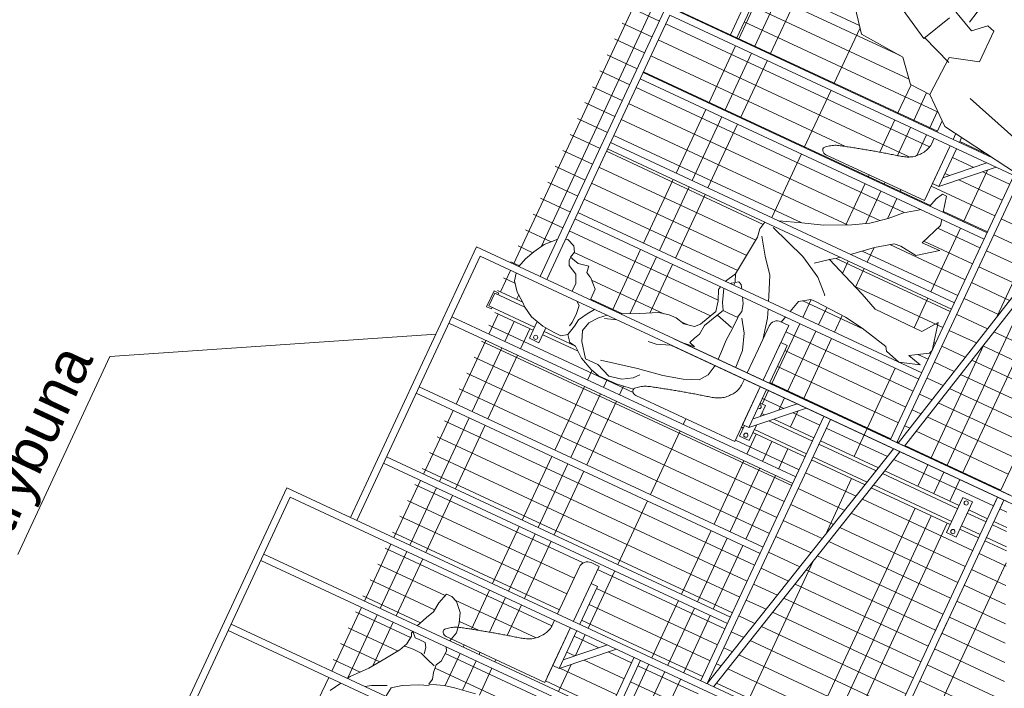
# Model space of a CAD drawing. Header units: millimetres. Extents: x 1962 to 3194, y -795 to -219.
# Tile 7 of 256: x 1987.54 to 1990.34, y -534.9 to -532.99. Entities that reach past the tile are written whole.
import ezdxf

# ---------------------------------------------------------------- set-up
doc = ezdxf.new("R2010")
doc.units = ezdxf.units.MM
doc.layers.get('0').update_dxf_attribs({"lineweight": 5})
for name, color, linetype, lineweight in [('A_flagi przekrojowe', 92, 'Continuous', 9), ('A_hatch przekroje', 125, 'Continuous', 9), ('A_ludzie', 53, 'Continuous', 9), ('A_obiekty trybuny', 126, 'Continuous', 9), ('A_ogrodzenie 2_4m', 45, 'Continuous', 9)]:
    doc.layers.add(name, color=color, linetype=linetype, lineweight=lineweight)
doc.styles.get("Standard").update_dxf_attribs({"font": 'arial.ttf'})

# ---------------------------------------------------------------- blocks, each defined once
blk = doc.blocks.new('zw$5246')
at = {"layer": 'A_ogrodzenie 2_4m'}
blk.add_lwpolyline([(-0.095, 0.015), (0.015, 0.015), (0.015, -0.015), (-0.095, -0.015), (-0.095, 0.015)], dxfattribs=at)
for centre in [(-0.085, 0), (0.005, 0)]:
    blk.add_circle(centre, 0.006, dxfattribs=at)
blk = doc.blocks.new('zw$2CA')
at = {"layer": 'A_obiekty trybuny'}
for p, q in [((5.985, 0.854), (5.985, 2.699)), ((5.985, 2.699), (7.1153, 2.699)), ((6.005, 0.854), (6.005, 2.679)), ((6.005, 2.679), (7.0925, 2.679)), ((6.184, 1.599), (6.184, 2.679)), ((6.204, 1.599), (6.204, 2.679)), ((6.404, 1.599), (6.404, 2.679)), ((6.424, 1.599), (6.424, 2.679)), ((5.135, 0.824), (5.135, 2.499)), ((5.135, 2.499), (5.985, 2.499)), ((5.155, 0.824), (5.155, 2.479)), ((5.155, 2.479), (5.985, 2.479)), ((5.3454, 1.399), (5.3454, 2.479)), ((5.3654, 1.399), (5.3654, 2.479)), ((5.5654, 1.399), (5.5654, 2.479)), ((5.5854, 1.399), (5.5854, 2.479)), ((5.7854, 1.399), (5.7854, 2.479)), ((5.8054, 1.399), (5.8054, 2.479)), ((4.285, 1.2746), (4.285, 2.299)), ((4.285, 2.299), (5.135, 2.299)), ((4.305, 1.1373), (4.305, 2.279)), ((4.305, 2.279), (5.135, 2.279)), ((4.485, 1.199), (4.485, 2.279)), ((4.505, 1.199), (4.505, 2.279)), ((4.705, 1.199), (4.705, 2.279)), ((4.725, 1.199), (4.725, 2.279)), ((4.925, 1.199), (4.925, 2.279)), ((4.945, 1.199), (4.945, 2.279)), ((6.1461, 2.1034), (6.1441, 2.1001)), ((6.1482, 2.1067), (6.1461, 2.1034)), ((6.1504, 2.1098), (6.1482, 2.1067)), ((6.1528, 2.1129), (6.1504, 2.1098)), ((6.1553, 2.1158), (6.1528, 2.1129)), ((6.1578, 2.1187), (6.1553, 2.1158)), ((6.1604, 2.1216), (6.1578, 2.1187)), ((6.1775, 1.799), (6.1775, 2.109)), ((3.445, 2.099), (4.285, 2.099)), ((3.465, 2.079), (4.285, 2.079)), ((4.1035, 1.7775), (4.1035, 2.079)), ((6.1346, 2.0749), (6.1335, 2.0712)), ((6.1357, 2.0786), (6.1346, 2.0749)), ((6.1368, 2.0823), (6.1357, 2.0786)), ((6.138, 2.086), (6.1368, 2.0823)), ((6.1393, 2.0896), (6.138, 2.086)), ((6.1407, 2.0932), (6.1393, 2.0896)), ((6.1423, 2.0967), (6.1407, 2.0932)), ((6.1441, 2.1001), (6.1423, 2.0967)), ((6.127, 2.0489), (6.1259, 2.0452)), ((6.1281, 2.0527), (6.127, 2.0489)), ((6.1291, 2.0564), (6.1281, 2.0527)), ((6.1302, 2.0601), (6.1291, 2.0564)), ((6.1313, 2.0638), (6.1302, 2.0601)), ((6.1324, 2.0675), (6.1313, 2.0638)), ((6.1335, 2.0712), (6.1324, 2.0675)), ((6.1185, 2.0192), (6.1175, 2.0155)), ((6.1196, 2.0229), (6.1185, 2.0192)), ((6.1206, 2.0266), (6.1196, 2.0229)), ((6.1217, 2.0304), (6.1206, 2.0266)), ((6.1227, 2.0341), (6.1217, 2.0304)), ((6.1238, 2.0378), (6.1227, 2.0341)), ((6.1248, 2.0415), (6.1238, 2.0378)), ((6.1259, 2.0452), (6.1248, 2.0415)), ((6.1114, 1.993), (6.1104, 1.9893)), ((6.1124, 1.9968), (6.1114, 1.993)), ((6.1134, 2.0005), (6.1124, 1.9968)), ((6.1144, 2.0043), (6.1134, 2.0005)), ((6.1155, 2.008), (6.1144, 2.0043)), ((6.1165, 2.0117), (6.1155, 2.008)), ((6.1175, 2.0155), (6.1165, 2.0117)), ((6.1036, 1.9631), (6.1026, 1.9593)), ((6.1046, 1.9668), (6.1036, 1.9631)), ((6.1055, 1.9706), (6.1046, 1.9668)), ((6.1065, 1.9743), (6.1055, 1.9706)), ((6.1075, 1.9781), (6.1065, 1.9743)), ((6.1084, 1.9818), (6.1075, 1.9781)), ((6.1094, 1.9856), (6.1084, 1.9818)), ((6.1104, 1.9893), (6.1094, 1.9856)), ((6.0971, 1.9367), (6.0962, 1.933)), ((6.098, 1.9405), (6.0971, 1.9367)), ((6.0989, 1.9443), (6.098, 1.9405)), ((6.0998, 1.948), (6.0989, 1.9443)), ((6.1008, 1.9518), (6.0998, 1.948)), ((6.1017, 1.9555), (6.1008, 1.9518)), ((6.1026, 1.9593), (6.1017, 1.9555)), ((5.2982, 1.9067), (5.2961, 1.9034)), ((5.3004, 1.9098), (5.2982, 1.9067)), ((5.3028, 1.9129), (5.3004, 1.9098)), ((5.3053, 1.9158), (5.3028, 1.9129)), ((5.3078, 1.9187), (5.3053, 1.9158)), ((5.3104, 1.9216), (5.3078, 1.9187)), ((5.3275, 1.599), (5.3275, 1.909)), ((6.0893, 1.9068), (6.0881, 1.9031)), ((6.0904, 1.9105), (6.0893, 1.9068)), ((6.0914, 1.9142), (6.0904, 1.9105)), ((6.0924, 1.9179), (6.0914, 1.9142)), ((6.0934, 1.9217), (6.0924, 1.9179)), ((6.0943, 1.9254), (6.0934, 1.9217)), ((6.0953, 1.9292), (6.0943, 1.9254)), ((6.0962, 1.933), (6.0953, 1.9292)), ((5.135, -0.078), (5.135, 1.8795)), ((5.155, -0.078), (5.155, 1.8795)), ((5.2857, 1.8786), (5.2846, 1.8749)), ((5.2868, 1.8823), (5.2857, 1.8786)), ((5.288, 1.886), (5.2868, 1.8823)), ((5.2893, 1.8896), (5.288, 1.886)), ((5.2907, 1.8932), (5.2893, 1.8896)), ((5.2923, 1.8967), (5.2907, 1.8932)), ((5.2941, 1.9001), (5.2923, 1.8967)), ((5.2961, 1.9034), (5.2941, 1.9001)), ((6.0758, 1.879), (6.0733, 1.8761)), ((6.0781, 1.8822), (6.0758, 1.879)), ((6.0802, 1.8854), (6.0781, 1.8822)), ((6.0822, 1.8888), (6.0802, 1.8854)), ((6.0839, 1.8922), (6.0822, 1.8888)), ((6.0855, 1.8958), (6.0839, 1.8922)), ((6.0869, 1.8994), (6.0855, 1.8958)), ((6.0881, 1.9031), (6.0869, 1.8994)), ((5.2781, 1.8527), (5.277, 1.8489)), ((5.2791, 1.8564), (5.2781, 1.8527)), ((5.2802, 1.8601), (5.2791, 1.8564)), ((5.2813, 1.8638), (5.2802, 1.8601)), ((5.2824, 1.8675), (5.2813, 1.8638)), ((5.2835, 1.8712), (5.2824, 1.8675)), ((5.2846, 1.8749), (5.2835, 1.8712)), ((6.0311, 1.85), (6.0273, 1.8493)), ((6.0349, 1.851), (6.0311, 1.85)), ((6.0386, 1.8521), (6.0349, 1.851)), ((6.0422, 1.8534), (6.0386, 1.8521)), ((6.0458, 1.8549), (6.0422, 1.8534)), ((6.0493, 1.8566), (6.0458, 1.8549)), ((6.0526, 1.8586), (6.0493, 1.8566)), ((6.0558, 1.8607), (6.0526, 1.8586)), ((6.0589, 1.8631), (6.0558, 1.8607)), ((6.0619, 1.8655), (6.0589, 1.8631)), ((6.0649, 1.8681), (6.0619, 1.8655)), ((6.0678, 1.8706), (6.0649, 1.8681)), ((6.0706, 1.8733), (6.0678, 1.8706)), ((6.0733, 1.8761), (6.0706, 1.8733)), ((5.2696, 1.8229), (5.2685, 1.8192)), ((5.2706, 1.8266), (5.2696, 1.8229)), ((5.2717, 1.8304), (5.2706, 1.8266)), ((5.2727, 1.8341), (5.2717, 1.8304)), ((5.2738, 1.8378), (5.2727, 1.8341)), ((5.2748, 1.8415), (5.2738, 1.8378)), ((5.2759, 1.8452), (5.2748, 1.8415)), ((5.277, 1.8489), (5.2759, 1.8452)), ((5.8125, 1.824), (5.8125, 1.799)), ((5.985, 1.849), (5.8375, 1.849)), ((6.0237, 1.849), (6.005, 1.849)), ((6.0273, 1.8493), (6.0234, 1.849)), ((5.2624, 1.7968), (5.2614, 1.793)), ((5.2634, 1.8005), (5.2624, 1.7968)), ((5.2644, 1.8043), (5.2634, 1.8005)), ((5.2655, 1.808), (5.2644, 1.8043)), ((5.2665, 1.8117), (5.2655, 1.808)), ((5.2675, 1.8155), (5.2665, 1.8117)), ((5.2685, 1.8192), (5.2675, 1.8155)), ((5.8125, 1.799), (5.985, 1.799)), ((5.8661, 1.779), (5.8661, 1.799)), ((5.8661, 1.799), (5.985, 1.799)), ((6.005, 1.799), (6.161, 1.799)), ((6.005, 1.799), (6.1239, 1.799)), ((6.005, 1.799), (6.1775, 1.799)), ((6.1239, 1.799), (6.1239, 1.779)), ((5.2546, 1.7668), (5.2536, 1.7631)), ((5.2555, 1.7706), (5.2546, 1.7668)), ((5.2565, 1.7743), (5.2555, 1.7706)), ((5.2575, 1.7781), (5.2565, 1.7743)), ((5.2584, 1.7818), (5.2575, 1.7781)), ((5.2594, 1.7856), (5.2584, 1.7818)), ((5.2604, 1.7893), (5.2594, 1.7856)), ((5.2614, 1.793), (5.2604, 1.7893)), ((5.985, 1.779), (5.8661, 1.779)), ((6.1239, 1.779), (6.005, 1.779)), ((6.1239, 1.779), (6.005, 1.654)), ((6.0963, 1.779), (6.005, 1.683)), ((5.248, 1.7405), (5.2471, 1.7367)), ((5.2489, 1.7443), (5.248, 1.7405)), ((5.2498, 1.748), (5.2489, 1.7443)), ((5.2508, 1.7518), (5.2498, 1.748)), ((5.2517, 1.7555), (5.2508, 1.7518)), ((5.2526, 1.7593), (5.2517, 1.7555)), ((5.2536, 1.7631), (5.2526, 1.7593)), ((4.4504, 1.7098), (4.4482, 1.7067)), ((4.4528, 1.7129), (4.4504, 1.7098)), ((4.4553, 1.7158), (4.4528, 1.7129)), ((4.4578, 1.7187), (4.4553, 1.7158)), ((4.4604, 1.7216), (4.4578, 1.7187)), ((5.2404, 1.7105), (5.2393, 1.7068)), ((5.2414, 1.7142), (5.2404, 1.7105)), ((5.2424, 1.7179), (5.2414, 1.7142)), ((5.2434, 1.7217), (5.2424, 1.7179)), ((5.2443, 1.7254), (5.2434, 1.7217)), ((5.2453, 1.7292), (5.2443, 1.7254)), ((5.2462, 1.733), (5.2453, 1.7292)), ((5.2471, 1.7367), (5.2462, 1.733)), ((4.4368, 1.6823), (4.4357, 1.6786)), ((4.438, 1.686), (4.4368, 1.6823)), ((4.4393, 1.6896), (4.438, 1.686)), ((4.4407, 1.6932), (4.4393, 1.6896)), ((4.4423, 1.6967), (4.4407, 1.6932)), ((4.4441, 1.7001), (4.4423, 1.6967)), ((4.4461, 1.7034), (4.4441, 1.7001)), ((4.4482, 1.7067), (4.4461, 1.7034)), ((4.4775, 1.399), (4.4775, 1.709)), ((5.2281, 1.6822), (5.2258, 1.679)), ((5.2302, 1.6854), (5.2281, 1.6822)), ((5.2322, 1.6888), (5.2302, 1.6854)), ((5.2339, 1.6922), (5.2322, 1.6888)), ((5.2355, 1.6958), (5.2339, 1.6922)), ((5.2369, 1.6994), (5.2355, 1.6958)), ((5.2381, 1.7031), (5.2369, 1.6994)), ((5.2393, 1.7068), (5.2381, 1.7031)), ((4.4291, 1.6564), (4.4281, 1.6527)), ((4.4302, 1.6601), (4.4291, 1.6564)), ((4.4313, 1.6638), (4.4302, 1.6601)), ((4.4324, 1.6675), (4.4313, 1.6638)), ((4.4335, 1.6712), (4.4324, 1.6675)), ((4.4346, 1.6749), (4.4335, 1.6712)), ((4.4357, 1.6786), (4.4346, 1.6749)), ((5.1958, 1.6549), (5.1922, 1.6534)), ((5.1993, 1.6566), (5.1958, 1.6549)), ((5.2026, 1.6586), (5.1993, 1.6566)), ((5.2058, 1.6607), (5.2026, 1.6586)), ((5.2089, 1.6631), (5.2058, 1.6607)), ((5.2119, 1.6655), (5.2089, 1.6631)), ((5.2149, 1.6681), (5.2119, 1.6655)), ((5.2178, 1.6706), (5.2149, 1.6681)), ((5.2206, 1.6733), (5.2178, 1.6706)), ((5.2233, 1.6761), (5.2206, 1.6733)), ((5.2258, 1.679), (5.2233, 1.6761)), ((4.4206, 1.6266), (4.4196, 1.6229)), ((4.4217, 1.6304), (4.4206, 1.6266)), ((4.4227, 1.6341), (4.4217, 1.6304)), ((4.4238, 1.6378), (4.4227, 1.6341)), ((4.4249, 1.6415), (4.4238, 1.6378)), ((4.4259, 1.6452), (4.4249, 1.6415)), ((4.427, 1.6489), (4.4259, 1.6452)), ((4.4281, 1.6527), (4.427, 1.6489)), ((5.059, 1.649), (4.9875, 1.649)), ((5.135, 1.649), (5.059, 1.649)), ((5.1737, 1.649), (5.155, 1.649)), ((5.1773, 1.6493), (5.1734, 1.649)), ((5.1811, 1.65), (5.1773, 1.6493)), ((5.1849, 1.651), (5.1811, 1.65)), ((5.1886, 1.6521), (5.1849, 1.651)), ((5.1922, 1.6534), (5.1886, 1.6521)), ((4.4134, 1.6005), (4.4124, 1.5968)), ((4.4144, 1.6043), (4.4134, 1.6005)), ((4.4155, 1.608), (4.4144, 1.6043)), ((4.4165, 1.6117), (4.4155, 1.608)), ((4.4175, 1.6155), (4.4165, 1.6117)), ((4.4186, 1.6192), (4.4175, 1.6155)), ((4.4196, 1.6229), (4.4186, 1.6192)), ((4.9625, 1.624), (4.9625, 1.599)), ((4.9625, 1.599), (5.039, 1.599)), ((5.0161, 1.579), (5.0161, 1.599)), ((5.0161, 1.599), (5.059, 1.599)), ((5.059, 1.599), (5.135, 1.599)), ((5.155, 1.599), (5.311, 1.599)), ((5.155, 1.599), (5.2739, 1.599)), ((5.155, 1.599), (5.3275, 1.599)), ((5.2739, 1.599), (5.2739, 1.579)), ((6.005, 1.599), (6.825, 1.599)), ((4.4055, 1.5706), (4.4046, 1.5668)), ((4.4065, 1.5743), (4.4055, 1.5706)), ((4.4075, 1.5781), (4.4065, 1.5743)), ((4.4085, 1.5818), (4.4075, 1.5781)), ((4.4094, 1.5856), (4.4085, 1.5818)), ((4.4104, 1.5893), (4.4094, 1.5856)), ((4.4114, 1.593), (4.4104, 1.5893)), ((4.4124, 1.5968), (4.4114, 1.593)), ((5.039, 1.579), (5.0161, 1.579)), ((5.135, 1.579), (5.039, 1.579)), ((5.2739, 1.579), (5.155, 1.579)), ((5.2739, 1.579), (5.155, 1.454)), ((5.2463, 1.579), (5.155, 1.483)), ((6.005, 1.579), (6.825, 1.579)), ((4.3989, 1.5443), (4.398, 1.5405)), ((4.3998, 1.548), (4.3989, 1.5443)), ((4.4008, 1.5518), (4.3998, 1.548)), ((4.4017, 1.5555), (4.4008, 1.5518)), ((4.4027, 1.5593), (4.4017, 1.5555)), ((4.4036, 1.5631), (4.4027, 1.5593)), ((4.4046, 1.5668), (4.4036, 1.5631)), ((4.3914, 1.5142), (4.3904, 1.5105)), ((4.3924, 1.5179), (4.3914, 1.5142)), ((4.3934, 1.5217), (4.3924, 1.5179)), ((4.3943, 1.5254), (4.3934, 1.5217)), ((4.3953, 1.5292), (4.3943, 1.5254)), ((4.3962, 1.533), (4.3953, 1.5292)), ((4.3971, 1.5367), (4.3962, 1.533)), ((4.398, 1.5405), (4.3971, 1.5367)), ((4.3822, 1.4888), (4.3802, 1.4854)), ((4.3839, 1.4922), (4.3822, 1.4888)), ((4.3855, 1.4958), (4.3839, 1.4922)), ((4.3869, 1.4994), (4.3855, 1.4958)), ((4.3881, 1.5031), (4.3869, 1.4994)), ((4.3893, 1.5068), (4.3881, 1.5031)), ((4.3904, 1.5105), (4.3893, 1.5068)), ((4.3526, 1.4586), (4.3493, 1.4566)), ((4.3558, 1.4607), (4.3526, 1.4586)), ((4.3589, 1.4631), (4.3558, 1.4607)), ((4.362, 1.4655), (4.3589, 1.4631)), ((4.3649, 1.4681), (4.362, 1.4655)), ((4.3678, 1.4706), (4.3649, 1.4681)), ((4.3706, 1.4733), (4.3678, 1.4706)), ((4.3733, 1.4761), (4.3706, 1.4733)), ((4.3758, 1.479), (4.3733, 1.4761)), ((4.3781, 1.4822), (4.3758, 1.479)), ((4.3802, 1.4854), (4.3781, 1.4822)), ((4.285, 1.449), (4.2502, 1.449)), ((4.3237, 1.449), (4.305, 1.449)), ((4.3273, 1.4493), (4.3234, 1.449)), ((4.3311, 1.45), (4.3273, 1.4493)), ((4.3349, 1.451), (4.3311, 1.45)), ((4.3386, 1.4521), (4.3349, 1.451)), ((4.3423, 1.4534), (4.3386, 1.4521)), ((4.3458, 1.4549), (4.3423, 1.4534)), ((4.3493, 1.4566), (4.3458, 1.4549)), ((4.2669, 1.399), (4.285, 1.399)), ((4.2669, 1.399), (4.285, 1.399)), ((4.285, 1.379), (4.2698, 1.379)), ((4.305, 1.399), (4.461, 1.399)), ((4.305, 1.399), (4.4239, 1.399)), ((4.305, 1.399), (4.4775, 1.399)), ((4.4239, 1.379), (4.305, 1.379)), ((4.4239, 1.379), (4.305, 1.254)), ((4.3963, 1.379), (4.305, 1.283)), ((4.4239, 1.399), (4.4239, 1.379)), ((5.155, 1.399), (5.985, 1.399)), ((5.155, 1.3788), (5.985, 1.379)), ((5.985, 1.379), (5.155, 1.1801)), ((5.985, 1.3585), (5.155, 1.1605)), ((5.985, 1.3585), (5.155, 1.1605)), ((4.305, 1.199), (5.135, 1.199)), ((4.305, 1.179), (5.135, 1.179)), ((5.135, 1.1757), (4.3267, 0.9885)), ((5.135, 1.1557), (4.3296, 0.9687)), ((4.3473, 0.854), (5.135, 0.854)), ((5.155, 0.854), (5.585, 0.854)), ((5.155, 0.854), (5.185, 0.854)), ((5.535, 0.854), (5.985, 0.854)), ((5.155, 0.834), (5.585, 0.834)), ((5.155, 0.834), (5.185, 0.834)), ((5.535, 0.834), (5.985, 0.834))]:
    blk.add_line(p, q, dxfattribs=at)
for centre, radius, start, end in [((6.1656, 2.1148), 0.0085, 54.2228, 127.2239), ((6.1656, 2.1148), 0.0085, 122.4924, 127.2239), ((6.1625, 2.109), 0.015, 360, 57.6287), ((5.3156, 1.9148), 0.0085, 54.2228, 127.2239), ((5.3156, 1.9148), 0.0085, 122.4924, 127.2239), ((5.3125, 1.909), 0.015, 0, 57.6287), ((5.8375, 1.824), 0.025, 90, 180), ((4.4656, 1.7148), 0.0085, 54.2228, 127.2239), ((4.4656, 1.7148), 0.0085, 122.4924, 127.2239), ((4.4625, 1.709), 0.015, 0, 57.6287), ((4.9875, 1.624), 0.025, 90, 180)]:
    blk.add_arc(centre, radius, start, end, dxfattribs=at)
blk = doc.blocks.new('zw$824C')
at = {"layer": 'A_hatch przekroje'}
h = blk.add_hatch(dxfattribs=at)
h.set_pattern_fill('EARTH2', color=256, scale=0.03, angle=339.9782, style=2)
h.set_pattern_definition([(225, (4.0639, 26.90586), (-3e-14, -1.07763), [0.3429, -0.4191]), (225, (4.30634, 26.6634), (-3e-14, -1.07763), [0.3429, -0.4191]), (225, (4.2471, 26.7227), (-3e-14, -1.07763), [0.35052, -0.41148]), (225, (4.1878, 26.7819), (-3e-14, -1.07763), [0.35052, -0.41148]), (225, (4.1285, 26.8412), (-3e-14, -1.07763), [0.35052, -0.41148]), (225, (4.1285, 27.38), (-3e-14, -1.07763), [0.3429, -0.4191]), (225, (4.1878, 27.32075), (-3e-14, -1.07763), [0.3429, -0.4191]), (225, (4.2471, 27.2615), (-3e-14, -1.07763), [0.3429, -0.4191]), (225, (4.30634, 27.2022), (-3e-14, -1.07763), [0.3429, -0.4191]), (225, (4.0639, 27.4447), (-3e-14, -1.07763), [0.3429, -0.4191]), (315, (3.5466, 26.9274), (1.07763, -3e-14), [0.3429, -0.4191]), (315, (3.7945, 27.1753), (1.07763, -3e-14), [0.3429, -0.4191]), (315, (3.7298, 27.1106), (1.07763, -3e-14), [0.3429, -0.4191]), (315, (3.6705, 27.05134), (1.07763, -3e-14), [0.3429, -0.4191]), (315, (3.6113, 26.9921), (1.07763, -3e-14), [0.3429, -0.4191]), (315, (4.1501, 26.9921), (1.07763, -3e-14), [0.35052, -0.41148]), (315, (4.20935, 27.05134), (1.07763, -3e-14), [0.35052, -0.41148]), (315, (4.2686, 27.1106), (1.07763, -3e-14), [0.35052, -0.41148]), (315, (4.3333, 27.1753), (1.07763, -3e-14), [0.3429, -0.4191]), (315, (4.0908, 26.9328), (1.07763, -3e-14), [0.3429, -0.4191])])
h.paths.add_polyline_path([(-5.1257, 1.0397), (0.6852, 1.0397), (0.6852, 0.9697), (0.6252, 0.9697), (0.5852, 0.6897), (0.8052, 0.6897), (0.7994, 0.7201), (6.2252, 0.7892), (6.2252, 0.6594), (6.958, 0.6594), (19.9052, 0.9224), (19.9052, 1.0097), (19.9052, 1.0799), (22.9851, 1.0861), (22.9851, 0.3), (20.7556, 0.3), (20.2579, 0), (18.1349, 0), (17.39, 0.3712), (7.1134, 0.1624), (6.9387, 0.03), (6.0463, 0.03), (5.7404, 0.283), (4.4329, 0.2663), (0.2714, -3.1755), (-2.2356, -3.1755), (-5.1257, -0.7852)])
edge = h.paths.add_edge_path(flags=16)
edge.add_arc((19.5343, 0.7473), 0.08, 0, 360)
edge = h.paths.add_edge_path(flags=16)
edge.add_arc((-0.9821, -1.0565), 0.1, 1080, 1440)
at = {"layer": 'A_flagi przekrojowe'}
blk.add_lwpolyline([(8.9488, 3.7855), (8.4988, 4.6002), (7.8771, 4.6002)], dxfattribs=at)
at = {"layer": 'A_ludzie', "linetype": 'ByBlock'}
for p, q in [((9.1548, 3.627), (9.1801, 3.6475)), ((9.1801, 3.6475), (9.2027, 3.6519)), ((9.2227, 3.6535), (9.2503, 3.6448)), ((9.2503, 3.6448), (9.2783, 3.632)), ((7.9017, 3.6305), (7.9336, 3.6122)), ((9.1361, 3.6013), (9.1548, 3.627)), ((9.2783, 3.632), (9.3099, 3.614)), ((7.9536, 3.6008), (7.962, 3.5959)), ((7.962, 3.5959), (8.0053, 3.5574)), ((9.1077, 3.5601), (9.1249, 3.5888)), ((9.1249, 3.5888), (9.1361, 3.6013)), ((9.3099, 3.614), (9.3403, 3.5859)), ((9.0978, 3.5203), (9.1077, 3.5601)), ((9.3516, 3.5597), (9.3418, 3.5361)), ((9.3494, 3.5659), (9.3516, 3.5597)), ((7.9645, 3.5294), (7.9536, 3.5456)), ((8.0053, 3.5574), (8.0492, 3.527)), ((9.3418, 3.5361), (9.3264, 3.5273)), ((7.983, 3.4898), (7.9645, 3.5294)), ((8.0492, 3.527), (8.0902, 3.499)), ((9.0945, 3.4848), (9.0978, 3.5203)), ((9.2863, 3.5247), (9.272, 3.4968)), ((9.2989, 3.5313), (9.2863, 3.5247)), ((9.3078, 3.5312), (9.2989, 3.5313)), ((9.3087, 3.5307), (9.3022, 3.5037)), ((9.3022, 3.5037), (9.3077, 3.4734)), ((9.3264, 3.5273), (9.3087, 3.5307)), ((7.9552, 3.4795), (7.9817, 3.4763)), ((7.9817, 3.4763), (8.0015, 3.4503)), ((8.0902, 3.499), (8.1142, 3.4888)), ((8.1076, 3.4659), (8.106, 3.4912)), ((8.1142, 3.4888), (8.1395, 3.4863)), ((8.1395, 3.4863), (8.1484, 3.4897)), ((8.1524, 3.4862), (8.14, 3.4745)), ((8.1484, 3.4897), (8.1536, 3.4885)), ((8.1736, 3.4836), (8.2059, 3.4693)), ((9.0944, 3.4619), (9.0945, 3.4848)), ((9.2468, 3.4859), (9.2227, 3.4861)), ((9.272, 3.4968), (9.2468, 3.4859)), ((8.0015, 3.4503), (8.0224, 3.4089)), ((8.1068, 3.4406), (8.1076, 3.4659)), ((8.1399, 3.4621), (8.1397, 3.4427)), ((8.14, 3.4745), (8.1399, 3.4621)), ((8.2059, 3.4693), (8.2293, 3.4585)), ((8.2293, 3.4585), (8.2587, 3.4553)), ((8.2587, 3.4553), (8.2898, 3.4462)), ((9.1061, 3.4448), (9.0944, 3.4619)), ((9.1423, 3.4483), (9.1305, 3.4513)), ((9.1704, 3.448), (9.1423, 3.4483)), ((9.1941, 3.4508), (9.1704, 3.448)), ((9.2027, 3.4622), (9.1941, 3.4508)), ((9.2813, 3.4561), (9.256, 3.4289)), ((9.2885, 3.4706), (9.2813, 3.4576)), ((9.2813, 3.4576), (9.2813, 3.4561)), ((9.3077, 3.4734), (9.2885, 3.4706)), ((8.0989, 3.4166), (8.1068, 3.4406)), ((8.1279, 3.4357), (8.1091, 3.4318)), ((8.1397, 3.4427), (8.1279, 3.4357)), ((8.2909, 3.4292), (8.2831, 3.4116)), ((8.2898, 3.4462), (8.2909, 3.4292)), ((9.0851, 3.411), (9.0882, 3.4302)), ((9.0882, 3.4302), (9.1061, 3.4448)), ((9.1061, 3.4448), (9.1357, 3.4384)), ((9.1357, 3.4384), (9.1567, 3.4354)), ((9.1567, 3.4354), (9.1823, 3.4204)), ((9.1823, 3.4204), (9.2027, 3.4068)), ((9.2257, 3.4291), (9.2227, 3.4263)), ((9.256, 3.4289), (9.2257, 3.4291)), ((8.0224, 3.4089), (8.0339, 3.3806)), ((8.0905, 3.3913), (8.0989, 3.4166)), ((8.2831, 3.4116), (8.2588, 3.3888)), ((9.0612, 3.3816), (9.0851, 3.411)), ((9.105, 3.4012), (9.0648, 3.3705)), ((9.1339, 3.4121), (9.105, 3.4012)), ((9.1612, 3.4045), (9.1339, 3.4121)), ((9.1862, 3.3865), (9.1612, 3.4045)), ((8.0539, 3.3804), (8.0363, 3.3829)), ((8.0363, 3.3829), (8.0519, 3.3422)), ((8.0722, 3.385), (8.0539, 3.3804)), ((8.0952, 3.3877), (8.0722, 3.385)), ((8.111, 3.3794), (8.0952, 3.3877)), ((8.1434, 3.3774), (8.111, 3.3794)), ((8.1536, 3.3839), (8.1434, 3.3774)), ((8.2022, 3.3734), (8.1736, 3.3814)), ((8.231, 3.3784), (8.2022, 3.3734)), ((8.2588, 3.3888), (8.231, 3.3784)), ((9.0439, 3.3433), (9.0612, 3.3816)), ((9.0648, 3.3705), (9.0645, 3.3321)), ((9.203, 3.3665), (9.1862, 3.3865)), ((9.2027, 3.3367), (9.1912, 3.3695)), ((8.0519, 3.3422), (8.0581, 3.3133)), ((9.0363, 3.316), (9.0439, 3.3433)), ((8.0581, 3.3133), (8.0676, 3.2508)), ((9.0373, 3.2613), (9.0363, 3.316)), ((9.0645, 3.3321), (9.0479, 3.2893)), ((9.0793, 3.3297), (9.1021, 3.2246)), ((9.2227, 3.3338), (9.2467, 3.2841)), ((9.0479, 3.2893), (9.0557, 3.2516)), ((9.2467, 3.2841), (9.2715, 3.238)), ((9.0441, 3.2099), (9.0373, 3.2613)), ((9.0557, 3.2516), (9.0725, 3.2248)), ((9.0725, 3.2248), (9.0887, 3.2114)), ((9.1021, 3.2246), (9.1141, 3.1506)), ((9.187, 3.2054), (9.1849, 3.2291)), ((9.2715, 3.238), (9.2787, 3.2077)), ((9.2015, 3.1676), (9.187, 3.2054)), ((9.2787, 3.2077), (9.2792, 3.1855)), ((9.2027, 3.1665), (9.2015, 3.1676)), ((9.2792, 3.1855), (9.2731, 3.1589)), ((9.1141, 3.1506), (9.1292, 3.0935)), ((9.2248, 3.1238), (9.2227, 3.139)), ((9.2731, 3.1589), (9.2795, 3.1278)), ((9.2261, 3.1038), (9.2248, 3.1238)), ((9.2321, 3.1208), (9.2261, 3.1038)), ((9.2491, 3.114), (9.2321, 3.1208)), ((9.2653, 3.1058), (9.2491, 3.114)), ((9.2795, 3.1278), (9.2927, 3.1152)), ((9.2927, 3.1152), (9.3428, 3.0911)), ((9.1292, 3.0935), (9.1466, 3.052)), ((9.2934, 3.1033), (9.2653, 3.1058)), ((9.3339, 3.0838), (9.2934, 3.1033)), ((9.3545, 3.0733), (9.3339, 3.0838)), ((9.3428, 3.0911), (9.3739, 3.0975)), ((9.3745, 3.0849), (9.3549, 3.0735)), ((9.3739, 3.0975), (9.4036, 3.1106)), ((9.4127, 3.098), (9.3745, 3.0849)), ((9.4036, 3.1106), (9.4127, 3.1082)), ((9.4323, 3.103), (9.464, 3.085)), ((9.4351, 3.0845), (9.4327, 3.0865)), ((9.4476, 3.0674), (9.4351, 3.0845)), ((9.464, 3.085), (9.4434, 3.0767)), ((9.464, 3.085), (9.5851, 3.0722)), ((9.3356, 3.082), (9.3209, 3.0311)), ((9.3541, 3.0267), (9.3543, 3.0563)), ((9.3543, 3.0563), (9.3545, 3.0733)), ((9.4407, 3.0767), (9.4327, 3.0757)), ((9.4327, 3.0513), (9.4438, 3.0578)), ((9.4438, 3.0578), (9.4476, 3.0674)), ((9.5932, 3.0633), (9.5456, 3.0304)), ((9.5851, 3.0722), (9.6095, 3.0764)), ((9.6095, 3.0764), (9.6327, 3.0716)), ((9.1466, 3.052), (9.1708, 3.0348)), ((9.1708, 3.0348), (9.2026, 3.0279)), ((9.2026, 3.0279), (9.2027, 3.0279)), ((9.2227, 3.0277), (9.2418, 3.0276)), ((9.2418, 3.0276), (9.2817, 3.0302)), ((9.2817, 3.0302), (9.3194, 3.027)), ((9.3194, 3.027), (9.3541, 3.0267)), ((9.3748, 3.0236), (9.3549, 3.0285)), ((9.3748, 3.0236), (9.3963, 3.0301)), ((9.3963, 3.0301), (9.4127, 3.0396)), ((9.5456, 3.0304), (9.5017, 2.9952)), ((9.6292, 3.0438), (9.5899, 2.9324)), ((9.6527, 3.0372), (9.676, 2.9754)), ((9.3577, 3.0163), (9.3213, 2.9922)), ((9.2746, 2.9756), (9.2236, 2.9723)), ((9.3213, 2.9922), (9.2746, 2.9756)), ((9.4461, 2.9728), (9.4327, 2.9674)), ((9.5017, 2.9952), (9.4461, 2.9728)), ((9.676, 2.9754), (9.6955, 2.9168)), ((9.3883, 2.9496), (9.3269, 2.9359)), ((9.4127, 2.9593), (9.3883, 2.9496)), ((9.5899, 2.9324), (9.554, 2.8692)), ((9.6955, 2.9168), (9.7304, 2.8441)), ((9.3987, 2.9081), (9.3952, 2.9089)), ((9.4127, 2.9044), (9.3987, 2.9081)), ((9.4681, 2.8898), (9.4327, 2.8992)), ((9.4885, 2.8601), (9.4681, 2.8898)), ((9.6145, 2.8605), (9.5861, 2.8949)), ((9.4892, 2.846), (9.4885, 2.8601)), ((9.554, 2.8692), (9.5167, 2.8295)), ((9.6145, 2.8605), (9.5904, 2.8009)), ((9.6262, 2.8427), (9.6145, 2.8605)), ((9.4843, 2.7492), (9.4892, 2.846)), ((9.6327, 2.8353), (9.6262, 2.8427)), ((9.7304, 2.8441), (9.7567, 2.7996)), ((9.5167, 2.8295), (9.5145, 2.8295)), ((9.6995, 2.7586), (9.6527, 2.8123)), ((9.5904, 2.8009), (9.564, 2.7338)), ((9.7567, 2.7996), (9.7904, 2.7579)), ((9.4764, 2.6938), (9.4843, 2.7492)), ((9.7324, 2.7125), (9.6995, 2.7586)), ((9.7904, 2.7579), (9.8241, 2.7251)), ((9.564, 2.7338), (9.5407, 2.683)), ((9.8241, 2.7251), (9.8483, 2.6909)), ((9.4573, 2.6097), (9.4764, 2.6938)), ((9.7281, 2.6423), (9.7344, 2.6918)), ((9.7344, 2.6918), (9.7324, 2.7125)), ((9.8483, 2.6909), (9.8527, 2.6842)), ((9.5407, 2.683), (9.5395, 2.5351)), ((9.8727, 2.6652), (9.899, 2.658)), ((9.7698, 2.5865), (9.7281, 2.6423)), ((9.8351, 2.6149), (9.7688, 2.6413)), ((9.7688, 2.6413), (9.7698, 2.5873)), ((9.899, 2.658), (9.9189, 2.6475)), ((9.9189, 2.6475), (9.918, 2.6342)), ((9.4462, 2.6031), (9.4573, 2.6097)), ((9.8527, 2.619), (9.8351, 2.6149)), ((9.918, 2.6342), (9.8727, 2.6236)), ((9.4325, 2.5574), (9.4462, 2.6031)), ((9.7698, 2.5873), (9.7698, 2.5865)), ((9.4513, 2.4996), (9.4325, 2.5574)), ((9.4612, 2.5402), (9.4513, 2.4996)), ((9.4926, 2.4897), (9.4612, 2.5402)), ((9.5395, 2.5351), (9.5821, 2.5045)), ((9.5821, 2.5045), (9.5022, 2.4859)), ((9.5022, 2.4859), (9.4926, 2.4897))]:
    blk.add_line(p, q, dxfattribs=at)
at = {"layer": 'A_ludzie'}
for p, q in [((10.2983, 3.0997), (10.2341, 3.0482)), ((10.2341, 3.0482), (10.2245, 2.9138)), ((10.3465, 2.9704), (10.2983, 2.8823)), ((10.3753, 2.7685), (10.4718, 2.9704)), ((10.2245, 2.9138), (10.1635, 2.8617)), ((10.1635, 2.8617), (10.1603, 2.7993)), ((10.3015, 2.8823), (10.2664, 2.7891)), ((10.2983, 2.8823), (10.382, 2.8411)), ((10.1603, 2.7993), (10.0961, 2.7222)), ((10.1603, 2.7993), (10.2791, 2.7942)), ((10.2791, 2.7942), (10.3047, 2.7112)), ((10.4654, 2.7685), (10.3948, 2.7839)), ((10.4076, 2.7325), (10.3753, 2.7685)), ((10.0961, 2.7222), (10.0123, 2.1473)), ((10.4012, 2.7112), (10.4076, 2.7325)), ((10.0765, 2.2868), (10.1986, 2.6907)), ((10.3047, 2.7112), (10.4012, 2.7112))]:
    blk.add_line(p, q, dxfattribs=at)
at = {"layer": 'A_ogrodzenie 2_4m'}
for p, q in [((9.1352, 3.6003), (9.1352, 3.6797)), ((9.1752, 3.6435), (9.1752, 3.6797)), ((9.2252, 3.6527), (9.2252, 3.6797)), ((9.2752, 3.6334), (9.2752, 3.6797)), ((9.3252, 3.5999), (9.3252, 3.6797)), ((9.3752, 3.5859), (9.3752, 3.6797)), ((9.4252, 3.5859), (9.4252, 3.6797)), ((9.4752, 3.5859), (9.4752, 3.6797)), ((9.5252, 3.5859), (9.5252, 3.6797)), ((9.5752, 3.5859), (9.5752, 3.6797)), ((9.6252, 3.5859), (9.6252, 3.6797)), ((9.6752, 3.5859), (9.6752, 3.6797)), ((9.7252, 3.5859), (9.7252, 3.6797)), ((9.7752, 3.5859), (9.7752, 3.6797)), ((9.8252, 3.5859), (9.8252, 3.6797)), ((9.8752, 3.5859), (9.8752, 3.6797)), ((9.9252, 3.5859), (9.9252, 3.6797)), ((9.9752, 3.5859), (9.9752, 3.6797)), ((10.0252, 3.5859), (10.0252, 3.6797)), ((10.0752, 2.7359), (10.0752, 3.6797)), ((7.8656, 3.6497), (7.9336, 3.6497)), ((7.9536, 3.6497), (8.1536, 3.6497)), ((7.9852, 3.5753), (7.9852, 3.6597)), ((8.0352, 3.5367), (8.0352, 3.6597)), ((8.0852, 3.5024), (8.0852, 3.6597)), ((8.1352, 3.4867), (8.1352, 3.6597)), ((8.1736, 3.6497), (8.3527, 3.6497)), ((8.1852, 3.4785), (8.1852, 3.6597)), ((8.2352, 3.4579), (8.2352, 3.6597)), ((8.2852, 3.4476), (8.2852, 3.6597)), ((8.3352, 3.1359), (8.3352, 3.6597)), ((8.3727, 3.6497), (8.5522, 3.6497)), ((8.3852, 3.1359), (8.3852, 3.6597)), ((8.4352, 3.1359), (8.4352, 3.6597)), ((8.4852, 3.1359), (8.4852, 3.6597)), ((8.5352, 3.1309), (8.5352, 3.6597)), ((8.5722, 3.6497), (8.7722, 3.6497)), ((8.5852, 2.6859), (8.5852, 3.6597)), ((8.6352, 2.6859), (8.6352, 3.6597)), ((8.6852, 2.6859), (8.6852, 3.6597)), ((8.7352, 2.6859), (8.7352, 3.6597)), ((8.7922, 3.6497), (8.9922, 3.6497)), ((8.8352, 2.6859), (8.8352, 3.6597)), ((8.8852, 2.6859), (8.8852, 3.6597)), ((8.9352, 2.6859), (8.9352, 3.6597)), ((8.9852, 2.6859), (8.9852, 3.6597)), ((9.0122, 3.6497), (9.0752, 3.6497)), ((9.0352, 3.2071), (9.0352, 3.6597)), ((9.0752, 3.5397), (9.0752, 3.6597)), ((9.1352, 3.6697), (9.2027, 3.6697)), ((9.2227, 3.6697), (11.6652, 3.6697)), ((9.1352, 3.6197), (9.1495, 3.6197)), ((9.2999, 3.6197), (11.6652, 3.6197)), ((7.9555, 3.5997), (8.1536, 3.5997)), ((8.1736, 3.5997), (8.3527, 3.5997)), ((8.3727, 3.5997), (8.5522, 3.5997)), ((8.5722, 3.5997), (8.7722, 3.5997)), ((8.7922, 3.5997), (8.9922, 3.5997)), ((9.0122, 3.5997), (9.0752, 3.5997)), ((9.3752, 3.0981), (9.3752, 3.5659)), ((9.4752, 3.0838), (9.4752, 3.5659)), ((9.5252, 3.0785), (9.5252, 3.5659)), ((9.5752, 3.0732), (9.5752, 3.5659)), ((9.6252, 3.0732), (9.6252, 3.5659)), ((9.6752, 2.9777), (9.6752, 3.5659)), ((9.7252, 2.8551), (9.7252, 3.5659)), ((9.7752, 2.7767), (9.7752, 3.5659)), ((9.8252, 2.7236), (9.8252, 3.5659)), ((9.8752, 2.6645), (9.8752, 3.5659)), ((9.9252, 2.9547), (9.9252, 3.5659)), ((9.9752, 2.7763), (9.9752, 3.5659)), ((10.0252, 2.7373), (10.0252, 3.5659)), ((8.0164, 3.5497), (8.1536, 3.5497)), ((8.1736, 3.5497), (8.3527, 3.5497)), ((8.3727, 3.5497), (8.5522, 3.5497)), ((8.5722, 3.5497), (8.7722, 3.5497)), ((8.7922, 3.5497), (8.9922, 3.5497)), ((9.0122, 3.5497), (9.0752, 3.5497)), ((9.0752, 3.3988), (9.0752, 3.5097)), ((9.3252, 3.0996), (9.3252, 3.5275)), ((9.2752, 3.2225), (9.2752, 3.4495)), ((9.2252, 3.3287), (9.2252, 3.4286)), ((8.2852, 3.1622), (8.2852, 3.4162)), ((8.0852, 3.1057), (8.0852, 3.3865)), ((8.1352, 2.9703), (8.1352, 3.3779)), ((8.2352, 3.3202), (8.2352, 3.38)), ((10.1252, 2.7571), (10.1252, 3.3659)), ((10.1752, 2.8717), (10.1752, 3.3659)), ((10.2252, 2.9231), (10.2252, 3.3659)), ((8.0524, 3.3397), (8.1536, 3.3397)), ((8.1736, 3.3397), (8.1802, 3.3397)), ((8.2295, 3.3397), (8.3527, 3.3397)), ((8.3727, 3.3397), (8.5522, 3.3397)), ((8.5722, 3.3397), (8.7722, 3.3397)), ((8.7922, 3.3397), (8.9922, 3.3397)), ((9.0122, 3.3397), (9.0429, 3.3397)), ((9.2227, 3.3597), (9.4127, 3.3597)), ((9.4327, 3.3597), (9.6327, 3.3597)), ((9.6527, 3.3597), (9.8527, 3.3597)), ((9.8727, 3.3597), (10.0526, 3.3597)), ((10.0726, 3.3597), (10.2542, 3.3597)), ((9.2343, 3.3097), (9.4127, 3.3097)), ((9.4327, 3.3097), (9.6327, 3.3097)), ((9.6527, 3.3097), (9.8527, 3.3097)), ((9.8727, 3.3097), (10.0526, 3.3097)), ((10.0726, 3.3097), (10.2542, 3.3097)), ((8.0617, 3.2897), (8.1536, 3.2897)), ((8.1736, 3.2897), (8.1802, 3.2897)), ((8.2436, 3.2897), (8.3527, 3.2897)), ((8.3727, 3.2897), (8.5522, 3.2897)), ((8.5722, 3.2897), (8.7722, 3.2897)), ((8.7922, 3.2897), (8.9922, 3.2897)), ((9.0122, 3.2897), (9.0368, 3.2897)), ((9.2598, 3.2597), (9.4127, 3.2597)), ((9.4327, 3.2597), (9.6327, 3.2597)), ((9.6527, 3.2597), (9.8527, 3.2597)), ((9.8727, 3.2597), (10.0526, 3.2597)), ((10.0726, 3.2597), (10.2542, 3.2597)), ((8.069, 3.2397), (8.1536, 3.2397)), ((8.1736, 3.2397), (8.1802, 3.2397)), ((8.2566, 3.2397), (8.3527, 3.2397)), ((8.3727, 3.2397), (8.5522, 3.2397)), ((8.5722, 3.2397), (8.7722, 3.2397)), ((8.7922, 3.2397), (8.9922, 3.2397)), ((9.0122, 3.2397), (9.0402, 3.2397)), ((9.2752, 3.1489), (9.2752, 3.1678)), ((8.1852, 2.9478), (8.1852, 3.0859)), ((8.5352, 2.6859), (8.5352, 3.0859)), ((8.2352, 2.8859), (8.2352, 3.0644)), ((8.2852, 3.0409), (8.2852, 3.0659)), ((8.3352, 2.9883), (8.3352, 3.0659)), ((8.3852, 2.6859), (8.3852, 3.0659)), ((8.4352, 2.6859), (8.4352, 3.0659)), ((8.4852, 2.6859), (8.4852, 3.0659)), ((9.6527, 3.0597), (9.8527, 3.0597)), ((9.8727, 3.0597), (10.0526, 3.0597)), ((10.0726, 3.0597), (10.2484, 3.0597)), ((8.1736, 3.0397), (8.2587, 3.0397)), ((8.2863, 3.0397), (8.3527, 3.0397)), ((8.3727, 3.0397), (8.5522, 3.0397)), ((8.5722, 3.0397), (8.7722, 3.0397)), ((8.7922, 3.0397), (8.9922, 3.0397)), ((9.0122, 3.0397), (9.0302, 3.0397)), ((8.2852, 2.8859), (8.2852, 3.0119)), ((8.3352, 2.8859), (8.3352, 2.9593)), ((8.2852, 2.6885), (8.2852, 2.8659)), ((8.3352, 2.6767), (8.3352, 2.8659)), ((9.0352, 2.6859), (9.0352, 2.8859)), ((9.0752, 2.8797), (9.0752, 2.8859)), ((9.1602, 2.8597), (9.2027, 2.8597)), ((9.1752, 2.7988), (9.1752, 2.8659)), ((9.2227, 2.8597), (9.4127, 2.8597)), ((9.2252, 2.4859), (9.2252, 2.8659)), ((9.2752, 2.4859), (9.2752, 2.8659)), ((9.3252, 2.4859), (9.3252, 2.8659)), ((9.3752, 2.4859), (9.3752, 2.8859)), ((9.4327, 2.8597), (9.4886, 2.8597)), ((9.4752, 2.6882), (9.4752, 2.8796)), ((9.6142, 2.8597), (9.6151, 2.8597)), ((9.7229, 2.8597), (9.8527, 2.8597)), ((9.8727, 2.8597), (9.8801, 2.8597)), ((9.9515, 2.8597), (10.0526, 2.8597)), ((10.0726, 2.8597), (10.1634, 2.8597)), ((7.6438, 2.8397), (8.3527, 2.8397)), ((8.3727, 2.8397), (8.5522, 2.8397)), ((8.5722, 2.8397), (8.7722, 2.8397)), ((8.7922, 2.8397), (8.9922, 2.8397)), ((9.0122, 2.8397), (9.0752, 2.8397)), ((9.0752, 2.6859), (9.0752, 2.8497)), ((9.1352, 2.8409), (9.1352, 2.8497)), ((9.6252, 2.4859), (9.6252, 2.8443)), ((9.1352, 2.6859), (9.1352, 2.8119)), ((9.1352, 2.8097), (9.1372, 2.8097)), ((9.1648, 2.8097), (9.2027, 2.8097)), ((9.2227, 2.8097), (9.4127, 2.8097)), ((9.4327, 2.8097), (9.4873, 2.8097)), ((9.594, 2.8097), (9.6327, 2.8097)), ((9.6527, 2.8097), (9.6549, 2.8097)), ((9.7507, 2.8097), (9.8527, 2.8097)), ((9.8727, 2.8097), (9.8801, 2.8097)), ((9.964, 2.8097), (10.0526, 2.8097)), ((10.0726, 2.8097), (10.1608, 2.8097)), ((7.8352, 2.7897), (8.3527, 2.7897)), ((8.3727, 2.7897), (8.5522, 2.7897)), ((8.5722, 2.7897), (8.7722, 2.7897)), ((8.7922, 2.7897), (8.9922, 2.7897)), ((9.0122, 2.7897), (9.0752, 2.7897)), ((9.6752, 2.4859), (9.6752, 2.7865)), ((9.1352, 2.7597), (9.1848, 2.7597)), ((9.1752, 2.6859), (9.1752, 2.7698)), ((9.2227, 2.7597), (9.4127, 2.7597)), ((9.4327, 2.7597), (9.4848, 2.7597)), ((9.5742, 2.7597), (9.6327, 2.7597)), ((9.5752, 2.4859), (9.5752, 2.7622)), ((9.6527, 2.7597), (9.6985, 2.7597)), ((9.7889, 2.7597), (9.8527, 2.7597)), ((9.8727, 2.7597), (9.8801, 2.7597)), ((9.9875, 2.7597), (10.0526, 2.7597)), ((10.0726, 2.7597), (10.1273, 2.7597)), ((8.0352, 2.7397), (8.3527, 2.7397)), ((8.3727, 2.7397), (8.5522, 2.7397)), ((8.5722, 2.7397), (8.7722, 2.7397)), ((8.7922, 2.7397), (8.9922, 2.7397)), ((9.0122, 2.7397), (9.0752, 2.7397)), ((9.7252, 2.4859), (9.7252, 2.7226)), ((8.3852, 2.6629), (8.3852, 2.6659)), ((8.4352, 2.6509), (8.4352, 2.6659)), ((8.4852, 2.6389), (8.4852, 2.6659)), ((8.5352, 2.6269), (8.5352, 2.6659)), ((8.5852, 2.615), (8.5852, 2.6658)), ((8.6352, 2.603), (8.6352, 2.6658)), ((8.6852, 2.591), (8.6852, 2.6658)), ((8.7352, 2.579), (8.7352, 2.6658)), ((8.7852, 2.567), (8.7852, 2.6658)), ((8.8352, 2.555), (8.8352, 2.6658)), ((8.8852, 2.5431), (8.8852, 2.6658)), ((8.9352, 2.5311), (8.9352, 2.6658)), ((8.9852, 2.5191), (8.9852, 2.6657)), ((9.0352, 2.5071), (9.0352, 2.6657)), ((9.0752, 2.4975), (9.0752, 2.6657)), ((9.1352, 2.4831), (9.1352, 2.6657)), ((9.1752, 2.4735), (9.1752, 2.6657)), ((9.9252, 2.4859), (9.9252, 2.6859)), ((9.9752, 2.6514), (9.9752, 2.6659)), ((10.0252, 2.5988), (10.0252, 2.6659)), ((10.0752, 2.5787), (10.0752, 2.6659)), ((8.3852, 2.1409), (8.3852, 2.6424)), ((9.7752, 2.4859), (9.7752, 2.6387)), ((8.4352, 2.1409), (8.4352, 2.6305)), ((8.4852, 2.1409), (8.4852, 2.6186)), ((8.5352, 2.1409), (8.5352, 2.6066)), ((9.8252, 2.4859), (9.8252, 2.6188)), ((9.8752, 2.4859), (9.8752, 2.6242)), ((9.9752, 2.4859), (9.9752, 2.6224)), ((8.5852, 2.1409), (8.5852, 2.5947)), ((8.6352, 2.1409), (8.6352, 2.5828)), ((8.6852, 2.1409), (8.6852, 2.5708)), ((8.7352, 2.1409), (8.7352, 2.5589)), ((9.1352, 2.5597), (9.4127, 2.5597)), ((9.4327, 2.5597), (9.4332, 2.5597)), ((9.5397, 2.5597), (9.6327, 2.5597)), ((9.6527, 2.5597), (9.8527, 2.5597)), ((9.8727, 2.5597), (10.0347, 2.5597)), ((10.0252, 2.4859), (10.0252, 2.5698)), ((8.3727, 2.5397), (8.8157, 2.5397)), ((8.7852, 2.1409), (8.7852, 2.547)), ((8.8352, 2.1409), (8.8352, 2.5351)), ((8.8852, 2.1409), (8.8852, 2.5231)), ((8.8991, 2.5397), (9.0752, 2.5397)), ((8.9352, 2.1409), (8.9352, 2.5112)), ((8.9852, 2.1409), (8.9852, 2.4993)), ((9.4752, 2.4859), (9.4752, 2.5177)), ((9.0352, 2.1409), (9.0352, 2.4873)), ((9.0752, 2.2297), (9.0752, 2.4778)), ((9.5252, 2.4859), (9.5252, 2.4912)), ((9.1352, 2.2297), (9.1352, 2.4635)), ((9.1752, 2.1409), (9.1752, 2.4539)), ((9.2252, 2.462), (9.2252, 2.4659)), ((9.2252, 2.1409), (9.2252, 2.442)), ((9.2752, 2.4504), (9.2752, 2.4659)), ((9.3252, 2.4389), (9.3252, 2.4659)), ((9.3752, 2.4273), (9.3752, 2.4659)), ((9.4252, 2.4157), (9.4252, 2.4659)), ((9.4752, 2.4041), (9.4752, 2.4659)), ((9.5252, 2.3925), (9.5252, 2.4659)), ((9.5752, 2.3809), (9.5752, 2.4659)), ((9.6252, 2.3694), (9.6252, 2.4659)), ((9.6752, 2.3578), (9.6752, 2.4659)), ((9.7252, 2.3462), (9.7252, 2.4659)), ((9.7752, 2.3346), (9.7752, 2.4659)), ((9.8252, 2.323), (9.8252, 2.4659)), ((9.8752, 2.3114), (9.8752, 2.4659)), ((9.9252, 2.2999), (9.9252, 2.4659)), ((9.2752, 2.1409), (9.2752, 2.4304)), ((9.3252, 2.1409), (9.3252, 2.4188)), ((9.3752, 2.1409), (9.3752, 2.4072)), ((9.4252, 2.1409), (9.4252, 2.3956)), ((9.4752, 2.1409), (9.4752, 2.384)), ((9.1352, 2.3597), (9.2027, 2.3597)), ((9.2227, 2.3597), (9.5796, 2.3597)), ((9.5252, 2.1409), (9.5252, 2.3723)), ((9.5752, 2.1409), (9.5752, 2.3607)), ((9.6668, 2.3597), (10.0432, 2.3597)), ((8.3727, 2.3397), (9.0752, 2.3397)), ((9.6252, 2.1409), (9.6252, 2.3491)), ((9.1352, 2.3097), (9.2027, 2.3097)), ((9.2227, 2.3097), (9.7949, 2.3097)), ((8.3727, 2.2897), (9.0752, 2.2897)), ((9.1352, 2.2597), (9.2027, 2.2597)), ((9.2227, 2.2597), (10.0102, 2.2597)), ((8.3727, 2.2397), (9.0752, 2.2397)), ((9.0752, 2.1409), (9.0752, 2.1997)), ((9.1352, 2.1409), (9.1352, 2.1997)), ((8.6352, 1.8562), (8.6352, 2.1209)), ((8.6852, 1.8786), (8.6852, 2.1209)), ((8.7352, 1.9011), (8.7352, 2.1209)), ((8.7852, 1.9235), (8.7852, 2.1209)), ((8.8352, 1.946), (8.8352, 2.1209)), ((8.8852, 1.9684), (8.8852, 2.1209)), ((8.9352, 1.9908), (8.9352, 2.1209)), ((8.9852, 2.0133), (8.9852, 2.1209)), ((9.0352, 2.0357), (9.0352, 2.1209)), ((9.0752, 2.0537), (9.0752, 2.1209)), ((9.1352, 2.0806), (9.1352, 2.1209)), ((9.1752, 2.0985), (9.1752, 2.1209)), ((7.6065, 2.0397), (9.044, 2.0397))]:
    blk.add_line(p, q, dxfattribs=at)
blk.add_lwpolyline([(9.1302, 3.673), (9.1252, 3.673), (9.1252, 3.683), (9.0852, 3.683), (9.0852, 3.673), (9.0802, 3.673), (9.0802, 3.688), (9.1302, 3.688)], close=True, dxfattribs=at)
for points in [[(9.1252, 3.5891), (9.1252, 3.683), (9.0852, 3.683), (9.0852, 3.5397)], [(9.1026, 3.5397), (9.0502, 3.5397), (9.0502, 3.5097)], [(9.0502, 3.5097), (9.0968, 3.5097)], [(9.0852, 3.5097), (9.0852, 3.4114)], [(9.0502, 2.8797), (9.0838, 2.8797)], [(9.0992, 2.8497), (9.0502, 2.8497), (9.0502, 2.8797)], [(9.1602, 2.8659), (9.1602, 2.8497), (9.1268, 2.8497)], [(9.0852, 2.8497), (9.0852, 2.6859)], [(9.1252, 2.6859), (9.1252, 2.8224)], [(9.0852, 2.6657), (9.0852, 2.4951)], [(9.1252, 2.4855), (9.1252, 2.6657)], [(9.0852, 2.4754), (9.0852, 2.2297)], [(9.1252, 2.2297), (9.1252, 2.4659)], [(9.0852, 2.1997), (9.0852, 2.1409)], [(9.1252, 2.1409), (9.1252, 2.1997)], [(9.0852, 2.1209), (9.0852, 2.0582)], [(9.1252, 2.0761), (9.1252, 2.1209)]]:
    blk.add_lwpolyline(points, dxfattribs=at)
for centre in [(9.0602, 3.5247), (9.0602, 2.8647)]:
    blk.add_circle(centre, 0.006, dxfattribs=at)
blk.add_arc((9.1502, 2.8647), 0.006, 168.5916, 11.4084, dxfattribs=at)
at = {"layer": 'A_obiekty trybuny', "xscale": -1}
blk.add_blockref('zw$2CA', (14.3577, 1.2869), dxfattribs=at)
at = {"layer": 'A_ogrodzenie 2_4m', "xscale": -1, "rotation": 179.9999999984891}
blk.add_blockref('zw$5246', (9.1452, 2.2147), dxfattribs=at)
at = {"layer": 'A_flagi przekrojowe', "insert": (7.9154, 4.7594), "char_height": 0.12, "width": 2.375783, "attachment_point": 1}
blk.add_mtext('trybuna', dxfattribs=at)

msp = doc.modelspace()

# ---------------------------------------------------------------- block references
at = {"rotation": 65.0218058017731}
msp.add_blockref('zw$824C', (1988.3752, -543.6003), dxfattribs=at)

doc.saveas('drawing.dxf')
